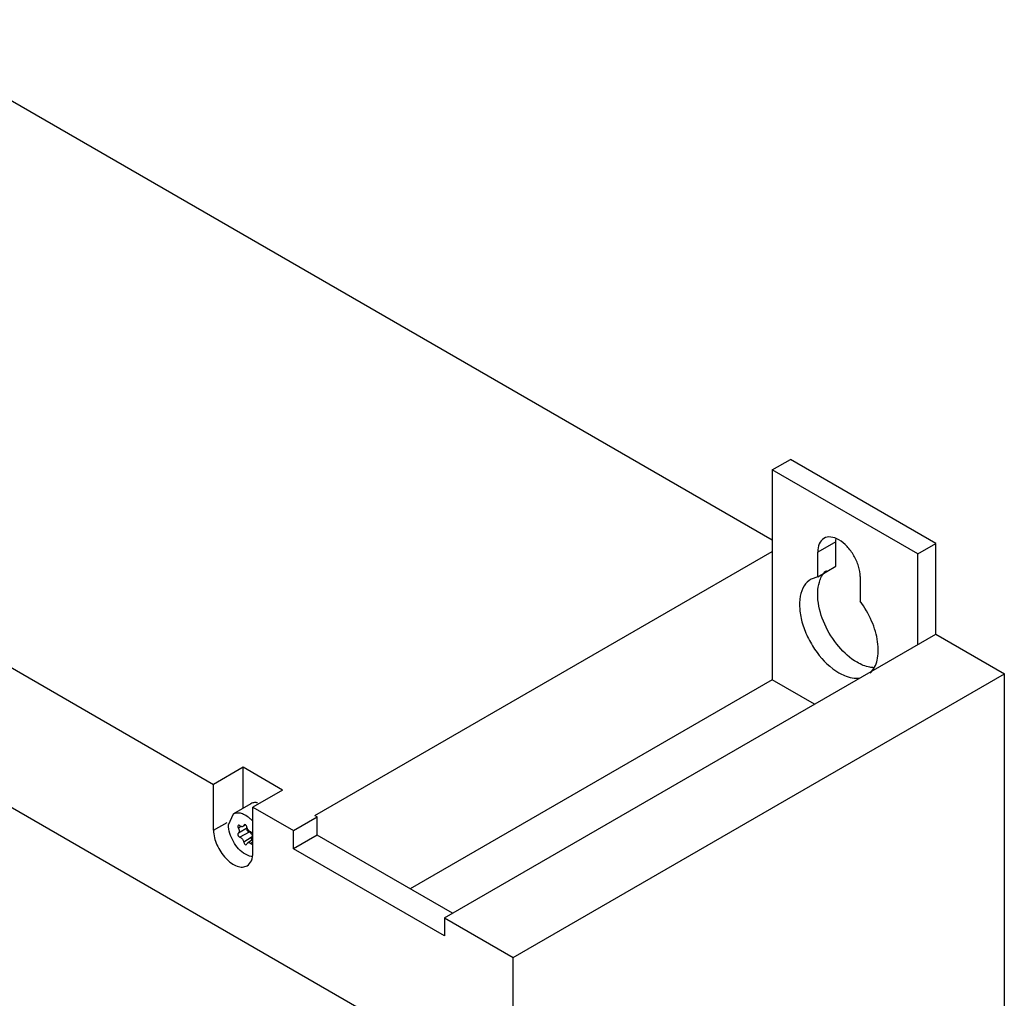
# Model space of a CAD drawing. Header units: millimetres. Extents: x 57 to 443, y 127 to 572.
# Tile 5 of 5: x 198 to 313, y 457 to 572. Entities that reach past the tile are written whole.
import ezdxf

# ---------------------------------------------------------------- set-up
doc = ezdxf.new("R2010")
doc.units = ezdxf.units.MM
doc.header["$LTSCALE"] = 45.402693
doc.layers.add('00_COMPONENTS_4', color=7, linetype='CONTINUOUS')

msp = doc.modelspace()

# ---------------------------------------------------------------- linework, layer by layer
at = {"layer": '00_COMPONENTS_4', "color": 7, "linetype": 'Continuous'}
for p, q in [((180.88, 571.58), (286.02, 510.88)), ((255.8, 445.82), (123.57, 522.17)), ((286.02, 519.04), (288.15, 520.27)), ((305.12, 510.47), (288.15, 520.27)), ((286.02, 519.04), (286.02, 494.55)), ((303, 509.25), (286.02, 519.04)), ((293.45, 510.67), (291.33, 509.45)), ((293.45, 507.8), (293.45, 510.67)), ((303, 509.25), (305.12, 510.47)), ((305.12, 499.87), (305.12, 510.47)), ((232.66, 478.7), (286.02, 509.51)), ((291.33, 506.57), (291.33, 509.45)), ((303, 498.66), (303, 509.25)), ((291.33, 506.57), (293.45, 507.8)), ((291.33, 506.57), (290.55, 506.3)), ((296.28, 506.59), (296.28, 503.72)), ((184.55, 503.28), (220.83, 482.34)), ((247.78, 466.78), (305.1, 499.87)), ((305.1, 499.87), (313.11, 495.24)), ((255.8, 462.15), (313.11, 495.24)), ((313.11, 454.42), (313.11, 495.24)), ((286.02, 494.55), (243.78, 470.16)), ((290.95, 491.7), (286.02, 494.55)), ((224.29, 484.34), (220.83, 482.34)), ((224.29, 479.57), (224.29, 484.34)), ((228.89, 481.69), (224.29, 484.34)), ((220.83, 476.99), (220.83, 482.34)), ((228.89, 481.69), (225.43, 479.69)), ((225.19, 480.09), (223.14, 478.91)), ((225.43, 474.34), (225.43, 479.69)), ((225.43, 479.69), (230.15, 476.96)), ((222.56, 477.63), (223.14, 478.91)), ((230.15, 476.96), (232.91, 478.55)), ((232.66, 478.7), (232.91, 478.55)), ((232.91, 476.43), (232.91, 478.55)), ((220.83, 476.99), (222.4, 477.9)), ((223.98, 477.4), (223.72, 477.25)), ((224.78, 477.28), (223.72, 476.66)), ((224.58, 477.61), (224.26, 477.42)), ((224.35, 477.56), (224.26, 477.42)), ((224.4, 477.64), (224.35, 477.56)), ((224.42, 477.6), (224.35, 477.56)), ((230.15, 474.84), (230.15, 476.96)), ((224.97, 476.78), (223.91, 476.17)), ((225.22, 476.13), (224.35, 475.62)), ((225.26, 475.79), (224.83, 475.54)), ((225.43, 476.33), (225.36, 476.3)), ((232.91, 476.43), (230.15, 474.84)), ((248.7, 467.31), (232.91, 476.43)), ((224.68, 475.32), (224.73, 475.4)), ((224.73, 475.4), (224.83, 475.54)), ((225.43, 475.59), (225.17, 475.44)), ((247.78, 464.66), (230.15, 474.84)), ((247.78, 466.78), (247.78, 464.66)), ((247.78, 466.78), (255.8, 462.15)), ((255.8, 445.82), (255.8, 462.15))]:
    msp.add_line(p, q, dxfattribs=at)
for centre, radius, start, end in [((294.69, 505.02), 3.31, 156.9498, 158.3357), ((222.4, 475.41), 4, 42.6556, 47.0855), ((226.08, 476.15), 0.84, 202.8961, 210.8848)]:
    msp.add_arc(centre, radius, start, end, dxfattribs=at)
for points, knots in [([(292.05, 511.05), (291.82, 510.91), (291.41, 510.4), (291.33, 509.78), (291.33, 509.45)], [0, 0, 0, 0, 0.449166, 1, 1, 1, 1]), ([(293.8, 510.88), (293.51, 511.05), (292.93, 511.29), (292.29, 511.19), (292.05, 511.05)], [0, 0, 0, 0, 0.550833, 1, 1, 1, 1]), ([(296.28, 506.59), (296.28, 507), (296.13, 507.85), (295.6, 509.06), (294.82, 510.12), (294.15, 510.68), (293.8, 510.88)], [0, 0, 0, 0, 0.237254, 0.500001, 0.762748, 1, 1, 1, 1]), ([(291.65, 506.31), (291.69, 506.41), (291.86, 506.77), (292.12, 507.1), (292.34, 507.29)], [0, 0, 0, 0, 0.263818, 1, 1, 1, 1]), ([(290.55, 506.3), (290.23, 506.11), (289.64, 505.51), (289.21, 504.24), (289.17, 502.71), (289.52, 501.03), (290.21, 499.32), (291.48, 497.26), (292.8, 495.95), (293.8, 495.36)], [0, 0, 0, 0, 0.087104, 0.1867, 0.304249, 0.438237, 0.582928, 0.730423, 1, 1, 1, 1]), ([(295.92, 496.59), (295.11, 497.06), (293.62, 498.41), (292.05, 500.94), (291.23, 503.65), (291.33, 505.5), (291.62, 506.24)], [0, 0, 0, 0, 0.250652, 0.526817, 0.787604, 1, 1, 1, 1]), ([(297.45, 495.34), (297.87, 495.73), (298.29, 496.61), (298.43, 497.88), (298.35, 499.02), (298.09, 500.21), (297.49, 501.85), (296.82, 503.01), (296.28, 503.72)], [0, 0, 0, 0, 0.187989, 0.300511, 0.42565, 0.561613, 0.705306, 1, 1, 1, 1]), ([(297.9, 495.96), (297.74, 495.97), (297.05, 496.04), (296.39, 496.32), (295.92, 496.59)], [0, 0, 0, 0, 0.227833, 1, 1, 1, 1]), ([(293.8, 495.36), (294.01, 495.24), (294.77, 494.86), (295.67, 494.67), (296.28, 494.77)], [0, 0, 0, 0, 0.282637, 1, 1, 1, 1]), ([(225.94, 480.2), (225.89, 480.21), (225.71, 480.23), (225.53, 480.22), (225.41, 480.18)], [0, 0, 0, 0, 0.265001, 1, 1, 1, 1]), ([(223.14, 478.91), (223.27, 478.98), (223.58, 479.07), (224.1, 479), (224.63, 478.74), (224.96, 478.49), (225.12, 478.34)], [0, 0, 0, 0, 0.202786, 0.430875, 0.696818, 1, 1, 1, 1]), ([(220.83, 476.99), (220.83, 476.41), (221.15, 475.21), (221.98, 473.93), (222.86, 473.15), (223.53, 472.79), (224.18, 472.65), (224.59, 472.76), (224.75, 472.85)], [0, 0, 0, 0, 0.269904, 0.561308, 0.69545, 0.813135, 0.912853, 1, 1, 1, 1]), ([(224.55, 474.19), (223.96, 474.53), (223.03, 475.6), (222.56, 476.95), (222.56, 477.63)], [0, 0, 0, 0, 0.499703, 1, 1, 1, 1]), ([(223.72, 477.57), (223.69, 477.56), (223.66, 477.51), (223.66, 477.46), (223.66, 477.45)], [0, 0, 0, 0, 0.707775, 1, 1, 1, 1]), ([(223.83, 476.89), (223.83, 476.87), (223.82, 476.78), (223.77, 476.69), (223.72, 476.66)], [0, 0, 0, 0, 0.296909, 1, 1, 1, 1]), ([(224.1, 477.41), (224.08, 477.41), (224.01, 477.44), (223.95, 477.48), (223.91, 477.52)], [0, 0, 0, 0, 0.226513, 1, 1, 1, 1]), ([(224.56, 477.61), (224.55, 477.62), (224.5, 477.65), (224.44, 477.66), (224.4, 477.64)], [0, 0, 0, 0, 0.301874, 1, 1, 1, 1]), ([(225.17, 476.79), (225.16, 476.8), (225.09, 476.82), (225.03, 476.86), (224.98, 476.9)], [0, 0, 0, 0, 0.223303, 1, 1, 1, 1]), ([(223.72, 476.66), (223.69, 476.65), (223.66, 476.6), (223.66, 476.55), (223.66, 476.53)], [0, 0, 0, 0, 0.703091, 1, 1, 1, 1]), ([(223.66, 476.53), (223.66, 476.51), (223.67, 476.41), (223.73, 476.31), (223.78, 476.25)], [0, 0, 0, 0, 0.230266, 1, 1, 1, 1]), ([(223.78, 476.25), (223.81, 476.22), (223.85, 476.19), (223.9, 476.17), (223.91, 476.17)], [0, 0, 0, 0, 0.781161, 1, 1, 1, 1]), ([(223.91, 476.17), (224.02, 476.14), (224.22, 475.97), (224.33, 475.75), (224.35, 475.62)], [0, 0, 0, 0, 0.465061, 1, 1, 1, 1]), ([(225.16, 476.68), (225.15, 476.69), (225.09, 476.73), (225.02, 476.77), (224.97, 476.78)], [0, 0, 0, 0, 0.276593, 1, 1, 1, 1]), ([(225.3, 476.71), (225.27, 476.74), (225.23, 476.77), (225.18, 476.79), (225.17, 476.79)], [0, 0, 0, 0, 0.781161, 1, 1, 1, 1]), ([(225.26, 476.07), (225.26, 476.09), (225.26, 476.15), (225.28, 476.21), (225.31, 476.25)], [0, 0, 0, 0, 0.280676, 1, 1, 1, 1]), ([(224.35, 475.62), (224.36, 475.58), (224.4, 475.44), (224.59, 475.27), (224.68, 475.32)], [0, 0, 0, 0, 0.3029, 1, 1, 1, 1]), ([(224.83, 475.54), (224.85, 475.55), (224.97, 475.59), (225.1, 475.51), (225.17, 475.44)], [0, 0, 0, 0, 0.206827, 1, 1, 1, 1]), ([(225.4, 473.93), (225.33, 473.93), (225.04, 473.96), (224.75, 474.08), (224.55, 474.19)], [0, 0, 0, 0, 0.227653, 1, 1, 1, 1]), ([(224.75, 472.85), (224.97, 472.98), (225.35, 473.45), (225.43, 474.03), (225.43, 474.34)], [0, 0, 0, 0, 0.44917, 1, 1, 1, 1])]:
    msp.add_open_spline(points, degree=3, knots=knots, dxfattribs=at)
for points in [[(293.45, 510.67), (293.45, 510.79), (293.46, 510.91), (293.47, 511.02)], [(225.41, 480.18), (225.33, 480.16), (225.26, 480.13), (225.19, 480.09)], [(223.66, 477.45), (223.66, 477.38), (223.68, 477.31), (223.72, 477.25)], [(223.8, 477.58), (223.77, 477.59), (223.74, 477.59), (223.72, 477.57)], [(223.72, 477.25), (223.76, 477.17), (223.8, 477.09), (223.82, 477.01)], [(223.91, 477.52), (223.88, 477.55), (223.84, 477.58), (223.8, 477.58)], [(223.82, 477.01), (223.82, 476.97), (223.83, 476.93), (223.83, 476.89)], [(224.26, 477.42), (224.21, 477.39), (224.15, 477.39), (224.1, 477.41)], [(224.73, 477.34), (224.72, 477.44), (224.65, 477.55), (224.56, 477.61)], [(224.72, 477.15), (224.72, 477.18), (224.73, 477.22), (224.75, 477.25)], [(224.76, 476.98), (224.74, 477.03), (224.72, 477.09), (224.72, 477.15)], [(224.98, 476.9), (224.86, 477.01), (224.76, 477.17), (224.73, 477.34)], [(224.86, 476.85), (224.82, 476.89), (224.78, 476.93), (224.76, 476.98)], [(224.97, 476.78), (224.93, 476.79), (224.89, 476.82), (224.86, 476.85)], [(225.32, 476.48), (225.28, 476.55), (225.22, 476.62), (225.16, 476.68)], [(225.27, 475.95), (225.26, 475.99), (225.26, 476.03), (225.26, 476.07)], [(225.31, 475.82), (225.29, 475.86), (225.28, 475.91), (225.27, 475.95)], [(225.31, 476.25), (225.32, 476.27), (225.34, 476.28), (225.36, 476.3)], [(225.39, 476.31), (225.37, 476.37), (225.35, 476.42), (225.32, 476.48)], [(225.17, 475.44), (225.21, 475.41), (225.25, 475.38), (225.29, 475.37)], [(225.29, 475.37), (225.32, 475.37), (225.35, 475.37), (225.37, 475.39)]]:
    msp.add_open_spline(points, degree=3, dxfattribs=at)

doc.saveas('drawing.dxf')
